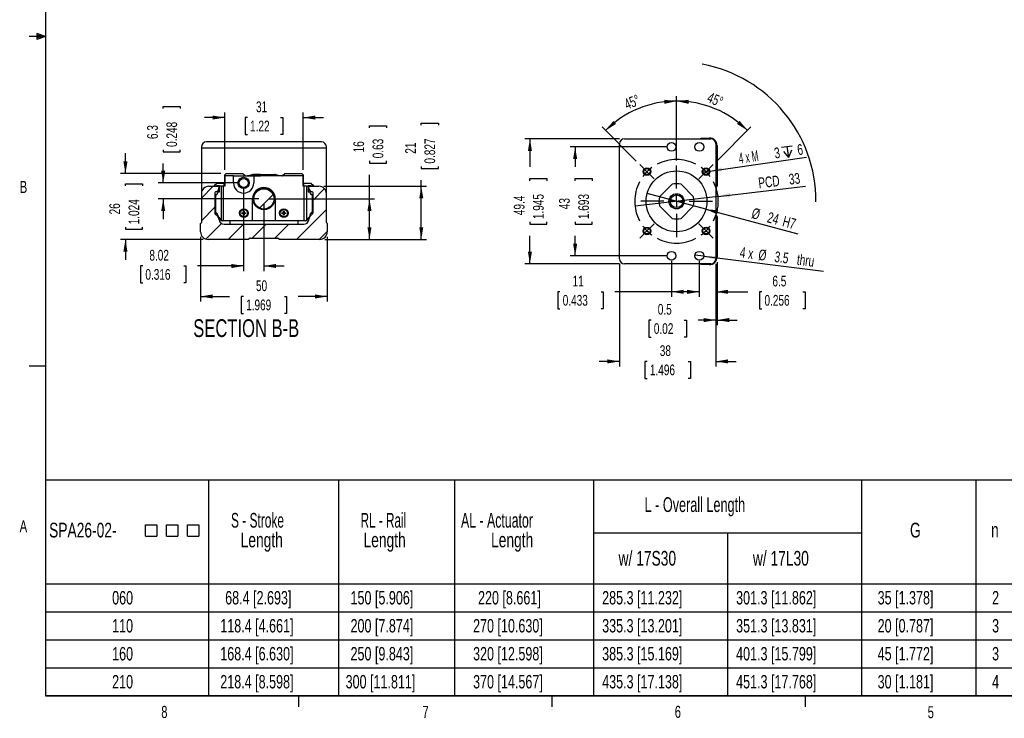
# Paper-space layout 'Layout1' of a CAD drawing. Extents: x 11 to 421, y 5 to 275.
# Tile 1 of 8: x 11 to 205, y 6 to 143. Entities that reach past the tile are written whole.
import ezdxf
from ezdxf.enums import TextEntityAlignment as Align

# ---------------------------------------------------------------- set-up
doc = ezdxf.new("R2010")
doc.units = 0
doc.linetypes.add('CENTERX2', pattern=[20.32, 12.7, -2.54, 2.54, -2.54])
doc.layers.get('0').update_dxf_attribs({"linetype": 'CONTINUOUS'})
doc.dimstyles.new('SLDDIMSTYLE0', dxfattribs={"dimtxt": 2.116667, "dimasz": 2.4, "dimexe": 0, "dimexo": 0.0625, "dimgap": 0.529167, "dimtad": 0, "dimlfac": 2, "dimrnd": 1e-09, "dimzin": 12, "dimsah": 1, "dimcen": 0.09, "dimazin": 3, "dimtfac": 1, "dimtofl": 0, "dimtmove": 0, "dimatfit": 3})
doc.dimstyles.new('SLDDIMSTYLE1', dxfattribs={"dimtxt": 2.116667, "dimasz": 2.4, "dimexe": 0, "dimexo": 0.0625, "dimgap": 0.529167, "dimtad": 0, "dimlfac": 2, "dimrnd": 1e-09, "dimzin": 12, "dimsah": 1, "dimcen": 0.09, "dimazin": 3, "dimtfac": 1, "dimtmove": 0, "dimatfit": 3})
doc.dimstyles.new('SLDDIMSTYLE2', dxfattribs={"dimtxt": 2.116667, "dimasz": 2.4, "dimexe": 0, "dimexo": 0.0625, "dimgap": 0.529167, "dimtad": 1, "dimlfac": 2, "dimrnd": 1e-09, "dimzin": 12, "dimblk1": 'NONE', "dimsah": 1, "dimcen": 0, "dimazin": 3, "dimtfac": 1, "dimtmove": 0, "dimatfit": 3})
doc.dimstyles.new('SLDDIMSTYLE3', dxfattribs={"dimtxt": 2.116667, "dimasz": 2.4, "dimexe": 0, "dimexo": 0.0625, "dimgap": 0.529167, "dimtad": 1, "dimlfac": 2, "dimrnd": 1e-09, "dimzin": 12, "dimblk1": 'NONE', "dimsah": 1, "dimcen": 0, "dimazin": 3, "dimtfac": 1, "dimtmove": 0, "dimatfit": 3})
doc.dimstyles.new('SLDDIMSTYLE4', dxfattribs={"dimtxt": 2.116667, "dimasz": 2.4, "dimexe": 0, "dimexo": 0.0625, "dimgap": 0.529167, "dimtad": 1, "dimlfac": 2, "dimzin": 12, "dimsah": 1, "dimcen": 0.09, "dimazin": 3, "dimtfac": 1, "dimtofl": 0, "dimtmove": 0, "dimatfit": 3})
doc.dimstyles.new('SLDDIMSTYLE5', dxfattribs={"dimtxt": 2.116667, "dimasz": 2.4, "dimexe": 0, "dimexo": 0.0625, "dimgap": 0.529167, "dimtad": 0, "dimlfac": 2, "dimrnd": 1e-09, "dimsah": 1, "dimcen": 0.09, "dimazin": 3, "dimtfac": 1, "dimtmove": 0, "dimatfit": 3})

# ---------------------------------------------------------------- blocks, each defined once
blk = doc.blocks.new('SW_SYMBOL_MOD_BOX')
at = {"color": 0, "linetype": 'CONTINUOUS'}
for p, q in [((200, 200), (200, 800)), ((200, 800), (800, 800)), ((800, 800), (800, 200)), ((200, 200), (800, 200))]:
    blk.add_line(p, q, dxfattribs=at)
blk = doc.blocks.new('SW_TABLEANNOTATION_3')
at = {"color": 0, "linetype": 'CONTINUOUS'}
for p, q in [((0, 0), (0, -42.56)), ((241.04, 0), (0, 0)), ((32.23, 0), (32.23, -42.56)), ((57.86, 0), (57.86, -42.56)), ((80.76, 0), (80.76, -42.56)), ((108.22, 0), (108.22, -42.56)), ((161.12, 0), (161.12, -42.56)), ((183.73, 0), (183.73, -42.56)), ((108.22, -10.4), (161.12, -10.4)), ((134.67, -10.4), (134.67, -42.56)), ((0, -20.46), (241.04, -20.46)), ((0, -25.98), (241.04, -25.98)), ((0, -31.51), (241.04, -31.51)), ((0, -37.03), (241.04, -37.03)), ((0, -42.56), (241.04, -42.56))]:
    blk.add_line(p, q, dxfattribs=at)
at = {"color": 0, "linetype": 'CONTINUOUS', "xscale": 0.0037176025, "yscale": 0.0037176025, "zscale": 0.0037176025}
for p in [(19.01, -11.76), (23.18, -11.76), (27.34, -11.76)]:
    blk.add_blockref('SW_SYMBOL_MOD_BOX', p, dxfattribs=at)
at = {"color": 0, "linetype": 'CONTINUOUS'}
for s, height, width, p in [('L - Overall Length', 2.9104, 0.641667, (118.32, -7.14)), ('S - Stroke ', 2.9104, 0.604545, (36.65, -10.23)), ('RL - Rail ', 2.91, 0.595, (62.24, -10.23)), ('AL - Actuator ', 2.9104, 0.625, (82.07, -10.23)), ('SPA26-02-', 2.91, 0.7, (0.73, -12.17)), ('G', 2.91, 0.7, (170.73, -12.17)), ('n', 2.91, 0.7, (186.73, -12.17)), ('Length', 2.91, 0.7, (38.56, -14.11)), ('Length', 2.91, 0.7, (62.82, -14.11)), ('Length', 2.91, 0.7, (88, -14.11)), ('w/ 17S30', 2.91, 0.7, (113.18, -17.73)), ('w/ 17L30', 2.91, 0.7, (139.7, -17.73)), ('060', 2.646, 0.7, (13.18, -25.31)), ('68.4 [2.693]', 2.6458, 0.7, (35.5, -25.31)), ('150 [5.906]', 2.6458, 0.7, (60.25, -25.31)), ('220 [8.661]', 2.6458, 0.7, (85.43, -25.31)), ('285.3 [11.232]', 2.6458, 0.7, (109.94, -25.31)), ('301.3 [11.862]', 2.6458, 0.7, (136.39, -25.31)), ('35 [1.378]', 2.646, 0.7, (164.34, -25.31)), ('2', 2.65, 0.7, (186.94, -25.31)), ('118.4 [4.661]', 2.6458, 0.7, (34.53, -30.84)), ('200 [7.874]', 2.6458, 0.7, (60.25, -30.84)), ('270 [10.630]', 2.6458, 0.7, (84.45, -30.84)), ('335.3 [13.201]', 2.6458, 0.7, (109.94, -30.84)), ('351.3 [13.831]', 2.6458, 0.7, (136.39, -30.84)), ('20 [0.787]', 2.646, 0.7, (164.34, -30.84)), ('110', 2.646, 0.7, (13.18, -30.84)), ('3', 2.65, 0.7, (186.94, -30.84)), ('160', 2.646, 0.7, (13.18, -36.36)), ('168.4 [6.630]', 2.6458, 0.7, (34.53, -36.36)), ('250 [9.843]', 2.6458, 0.7, (60.25, -36.36)), ('320 [12.598]', 2.6458, 0.7, (84.45, -36.36)), ('385.3 [15.169]', 2.6458, 0.7, (109.94, -36.36)), ('401.3 [15.799]', 2.6458, 0.7, (136.39, -36.36)), ('45 [1.772]', 2.646, 0.7, (164.34, -36.36)), ('3', 2.65, 0.7, (186.94, -36.36)), ('210', 2.646, 0.7, (13.18, -41.89)), ('218.4 [8.598]', 2.6458, 0.7, (34.53, -41.89)), ('300 [11.811]', 2.6458, 0.7, (59.28, -41.89)), ('370 [14.567]', 2.6458, 0.7, (84.45, -41.89)), ('435.3 [17.138]', 2.6458, 0.7, (109.94, -41.89)), ('451.3 [17.768]', 2.6458, 0.7, (136.39, -41.89)), ('30 [1.181]', 2.646, 0.7, (164.34, -41.89)), ('4', 2.65, 0.7, (186.94, -41.89))]:
    blk.add_text(s, height=height, dxfattribs=dict(at, width=width)).set_placement(p, align=Align.BOTTOM_LEFT)
blk = doc.blocks.new('_D_83')
at = {"color": 7, "linetype": 'CONTINUOUS'}
for q in [(166.02, 110.6), (132.34, 106.62)]:
    blk.add_line((148.73, 108.55), q, dxfattribs=at)
blk.add_arc((140.53, 107.59), 27.54, 359.8305, 79.3674, dxfattribs=at)
blk.add_solid([(148.73, 108.55), (151.16, 108.44), (151.06, 109.23)], dxfattribs=at)
at = {"color": 7, "linetype": 'CONTINUOUS', "width": 0.7}
for s, p in [('33', (162.92, 110.23, 73.5)), ('PCD', (156.9, 109.51, 73.5))]:
    blk.add_text(s, height=2.117, rotation=6.7418, dxfattribs=at).set_placement(p, align=Align.BOTTOM_LEFT)
blk = doc.blocks.new('_NONE')
blk = doc.blocks.new('_D_84')
at = {"color": 7, "linetype": 'CONTINUOUS'}
for q in [(134.74, 109.14), (164.51, 101.17)]:
    blk.add_line((146.33, 106.03), q, dxfattribs=at)
blk.add_solid([(146.33, 106.03), (148.55, 105.03), (148.75, 105.8)], dxfattribs=at)
at = {"color": 7, "linetype": 'CONTINUOUS', "width": 0.7}
for s, p in [('%%c', (155.03, 103.7, 73.5)), ('24', (158.11, 102.87, 73.5)), ('H7', (161.13, 102.07, 73.5))]:
    blk.add_text(s, height=2.117, rotation=345.0171, dxfattribs=at).set_placement(p, align=Align.BOTTOM_LEFT)
blk = doc.blocks.new('SW_SYMBOL_HOLE_DEPTH')
at = {"color": 0, "linetype": 'CONTINUOUS'}
for p, q in [((0, 875), (800, 875)), ((400, 875), (400, 75)), ((100, 555), (400, 75)), ((700, 555), (400, 75))]:
    blk.add_line(p, q, dxfattribs=at)
blk = doc.blocks.new('_D_85')
at = {"color": 7, "linetype": 'CONTINUOUS'}
for q in [(166.17, 116.29), (145.63, 113.31)]:
    blk.add_line((147.11, 113.53), q, dxfattribs=at)
blk.add_solid([(147.11, 113.53), (149.54, 113.48), (149.43, 114.27)], dxfattribs=at)
at = {"color": 7, "linetype": 'CONTINUOUS', "xscale": 0.0027037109, "yscale": 0.0027037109, "zscale": 0.0027037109, "rotation": 8.2504331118}
blk.add_blockref('SW_SYMBOL_HOLE_DEPTH', (161.59, 115.91), dxfattribs=at)
at = {"color": 7, "linetype": 'CONTINUOUS'}
for s, height, width, p in [('6', 2.12, 0.7, (164.63, 116.05, 73.5)), ('4 x M', 2.117, 0.56, (153.08, 114.38, 73.5)), ('3', 2.12, 0.7, (160.09, 115.39, 73.5))]:
    blk.add_text(s, height=height, rotation=8.2504, dxfattribs=dict(at, width=width)).set_placement(p, align=Align.BOTTOM_LEFT)
blk = doc.blocks.new('_D_86')
at = {"color": 7, "linetype": 'CONTINUOUS'}
for q in [(144.17, 96.94), (169.56, 93.78)]:
    blk.add_line((145.9, 96.73), q, dxfattribs=at)
blk.add_solid([(145.9, 96.73), (148.23, 96.03), (148.33, 96.83)], dxfattribs=at)
at = {"color": 7, "linetype": 'CONTINUOUS', "width": 0.7}
for s, p in [('4 x', (152.86, 95.85, 73.5)), ('%%c', (156.53, 95.4, 73.5)), ('3.5', (159.7, 95, 73.5)), (' thru', (163.58, 94.52, 73.5))]:
    blk.add_text(s, height=2.117, rotation=352.9069, dxfattribs=at).set_placement(p, align=Align.BOTTOM_LEFT)
blk = doc.blocks.new('_D_87')
at = {"color": 7, "linetype": 'CONTINUOUS'}
for p, q in [((138.53, 118.34), (119.51, 118.34)), ((120.51, 118.34), (120.51, 114.38)), ((120.51, 111.64), (120.51, 112.07)), ((120.51, 112.07), (123.88, 112.07)), ((123.88, 112.07), (123.88, 111.64)), ((120.51, 103.53), (120.51, 103.1)), ((120.51, 103.1), (123.88, 103.1)), ((123.88, 103.1), (123.88, 103.53)), ((120.51, 96.84), (120.51, 100.79)), ((138.53, 96.84), (119.51, 96.84))]:
    blk.add_line(p, q, dxfattribs=at)
for points in [[(120.51, 118.34), (120.11, 115.94), (120.91, 115.94)], [(120.51, 96.84), (120.91, 99.24), (120.11, 99.24)]]:
    blk.add_solid(points, dxfattribs=at)
at = {"color": 7, "linetype": 'CONTINUOUS', "width": 0.7}
for s, p in [('1.693', (123.88, 104.07, 73.5)), ('43', (120.08, 106.02, 73.5))]:
    blk.add_text(s, height=2.117, rotation=90, dxfattribs=at).set_placement(p, align=Align.BOTTOM_LEFT)
blk = doc.blocks.new('_D_88')
at = {"color": 7, "linetype": 'CONTINUOUS'}
for p, q in [((129.28, 119.94), (110.58, 119.94)), ((111.58, 119.94), (111.58, 114.38)), ((111.58, 111.64), (111.58, 112.07)), ((111.58, 112.07), (114.94, 112.07)), ((114.94, 112.07), (114.94, 111.64)), ((111.58, 103.53), (111.58, 103.1)), ((111.58, 103.1), (114.94, 103.1)), ((114.94, 103.1), (114.94, 103.53)), ((111.58, 95.24), (111.58, 100.79)), ((129.28, 95.24), (110.58, 95.24))]:
    blk.add_line(p, q, dxfattribs=at)
for points in [[(111.58, 119.94), (111.18, 117.54), (111.98, 117.54)], [(111.58, 95.24), (111.98, 97.64), (111.18, 97.64)]]:
    blk.add_solid(points, dxfattribs=at)
at = {"color": 7, "linetype": 'CONTINUOUS', "width": 0.7}
for s, p in [('1.945', (114.94, 104.07, 73.5)), ('49.4', (111.15, 104.85, 73.5))]:
    blk.add_text(s, height=2.117, rotation=90, dxfattribs=at).set_placement(p, align=Align.BOTTOM_LEFT)
blk = doc.blocks.new('_D_89')
at = {"color": 7, "linetype": 'CONTINUOUS'}
for p, q in [((129.28, 95.24), (129.28, 74.98)), ((148.28, 95.24), (148.28, 74.98)), ((129.28, 75.98), (125.28, 75.98)), ((134.73, 75.98), (134.3, 75.98)), ((134.3, 75.98), (134.3, 72.61)), ((142.84, 75.98), (143.27, 75.98)), ((143.27, 75.98), (143.27, 72.61)), ((148.28, 75.98), (152.28, 75.98)), ((134.3, 72.61), (134.73, 72.61)), ((143.27, 72.61), (142.84, 72.61))]:
    blk.add_line(p, q, dxfattribs=at)
for points in [[(129.28, 75.98), (126.88, 76.38), (126.88, 75.58)], [(148.28, 75.98), (150.68, 75.58), (150.68, 76.38)]]:
    blk.add_solid(points, dxfattribs=at)
at = {"color": 7, "linetype": 'CONTINUOUS', "width": 0.7}
for s, p in [('38', (137.22, 76.41, 73.5)), ('1.496', (135.27, 72.61, 73.5))]:
    blk.add_text(s, height=2.117, dxfattribs=at).set_placement(p, align=Align.BOTTOM_LEFT)
blk = doc.blocks.new('_D_90')
at = {"color": 7, "linetype": 'CONTINUOUS'}
for p, q in [((139.53, 95.84), (139.53, 88.72)), ((145.03, 95.84), (145.03, 88.72)), ((117.52, 89.72), (117.09, 89.72)), ((117.09, 89.72), (117.09, 86.35)), ((125.63, 89.72), (126.06, 89.72)), ((126.06, 89.72), (126.06, 86.35)), ((139.53, 89.72), (128.37, 89.72)), ((145.03, 89.72), (139.53, 89.72)), ((117.09, 86.35), (117.52, 86.35)), ((126.06, 86.35), (125.63, 86.35))]:
    blk.add_line(p, q, dxfattribs=at)
for points in [[(139.53, 89.72), (141.93, 89.32), (141.93, 90.12)], [(145.03, 89.72), (142.63, 90.12), (142.63, 89.32)]]:
    blk.add_solid(points, dxfattribs=at)
at = {"color": 7, "linetype": 'CONTINUOUS', "width": 0.7}
for s, p in [('11', (120.01, 90.15, 73.5)), ('0.433', (118.06, 86.35, 73.5))]:
    blk.add_text(s, height=2.117, dxfattribs=at).set_placement(p, align=Align.BOTTOM_LEFT)
blk = doc.blocks.new('_D_91')
at = {"color": 7, "linetype": 'CONTINUOUS'}
for p, q in [((145.03, 95.84), (145.03, 88.72)), ((148.28, 95.24), (148.28, 88.72)), ((145.03, 89.72), (141.03, 89.72)), ((148.28, 89.72), (154.62, 89.72)), ((157.36, 89.72), (156.93, 89.72)), ((156.93, 89.72), (156.93, 86.35)), ((165.47, 89.72), (165.9, 89.72)), ((165.9, 89.72), (165.9, 86.35)), ((156.93, 86.35), (157.36, 86.35)), ((165.9, 86.35), (165.47, 86.35))]:
    blk.add_line(p, q, dxfattribs=at)
for points in [[(145.03, 89.72), (142.63, 90.12), (142.63, 89.32)], [(148.28, 89.72), (150.68, 89.32), (150.68, 90.12)]]:
    blk.add_solid(points, dxfattribs=at)
at = {"color": 7, "linetype": 'CONTINUOUS', "width": 0.7}
for s, p in [('6.5', (159.46, 90.15, 73.5)), ('0.256', (157.9, 86.35, 73.5))]:
    blk.add_text(s, height=2.117, dxfattribs=at).set_placement(p, align=Align.BOTTOM_LEFT)
blk = doc.blocks.new('_D_92')
at = {"color": 7, "linetype": 'CONTINUOUS'}
for p, q in [((148.53, 95.59), (148.53, 83.14)), ((148.28, 95.24), (148.28, 83.14)), ((135.51, 84.14), (135.08, 84.14)), ((135.08, 84.14), (135.08, 80.77)), ((142.06, 84.14), (142.49, 84.14)), ((142.49, 84.14), (142.49, 80.77)), ((148.28, 84.14), (144.8, 84.14)), ((148.53, 84.14), (152.53, 84.14)), ((135.08, 80.77), (135.51, 80.77)), ((142.49, 80.77), (142.06, 80.77))]:
    blk.add_line(p, q, dxfattribs=at)
for points in [[(148.28, 84.14), (145.88, 84.54), (145.88, 83.74)], [(148.53, 84.14), (150.93, 83.74), (150.93, 84.54)]]:
    blk.add_solid(points, dxfattribs=at)
at = {"color": 7, "linetype": 'CONTINUOUS', "width": 0.7}
for s, p in [('0.5', (136.83, 84.57, 73.5)), ('0.02', (136.05, 80.77, 73.5))]:
    blk.add_text(s, height=2.117, dxfattribs=at).set_placement(p, align=Align.BOTTOM_LEFT)
blk = doc.blocks.new('_D_93')
at = {"color": 7, "linetype": 'CONTINUOUS'}
for p, q in [((140.53, 115.67), (140.53, 128.37)), ((132.58, 115.54), (125.83, 122.29))]:
    blk.add_line(p, q, dxfattribs=at)
blk.add_arc((140.53, 107.59), 19.79, 90, 135, dxfattribs=at)
for points in [[(140.53, 127.37), (138.11, 127.63), (138.16, 126.83)], [(126.54, 121.58), (128.6, 122.87), (128.07, 123.47)]]:
    blk.add_solid(points, dxfattribs=at)
at = {"color": 7, "linetype": 'CONTINUOUS', "width": 0.7}
blk.add_text('45°', height=2.117, rotation=22.5, dxfattribs=at).set_placement((130.99, 125.05, 73.5), align=Align.BOTTOM_LEFT)
blk = doc.blocks.new('_D_94')
at = {"color": 7, "linetype": 'CONTINUOUS'}
for p, q in [((140.53, 115.67), (140.53, 128.37)), ((148.49, 115.54), (155.23, 122.29))]:
    blk.add_line(p, q, dxfattribs=at)
blk.add_arc((140.53, 107.59), 19.79, 45, 90, dxfattribs=at)
for points in [[(140.53, 127.37), (142.91, 126.83), (142.95, 127.63)], [(154.53, 121.58), (153, 123.47), (152.47, 122.87)]]:
    blk.add_solid(points, dxfattribs=at)
at = {"color": 7, "linetype": 'CONTINUOUS', "width": 0.7}
blk.add_text('45°', height=2.117, rotation=-22.5, dxfattribs=at).set_placement((146.14, 126.68, 73.5), align=Align.BOTTOM_LEFT)
blk = doc.blocks.new('SW_CENTERMARKSYMBOL_1')
at = {"color": 0, "linetype": 'CONTINUOUS'}
for p, q in [((-0.88, 0.88), (-1.41, 1.41)), ((0, 0), (-0.88, 0.88)), ((0, 0), (0.88, -0.88)), ((5.83, -3.33), (5.83, 1.25)), ((11.67, 0), (10.78, -0.88)), ((11.67, 0), (12.55, 0.88)), ((12.55, 0.88), (13.08, 1.41)), ((0.88, -0.88), (1.41, -1.41)), ((10.78, -0.88), (10.25, -1.41)), ((5.83, -5.83), (5.83, -4.58)), ((3.33, -5.83), (-1.25, -5.83)), ((5.83, -5.83), (4.58, -5.83)), ((5.83, -5.83), (5.83, -7.08)), ((5.83, -5.83), (7.08, -5.83)), ((8.33, -5.83), (12.92, -5.83)), ((5.83, -8.33), (5.83, -12.92)), ((0, -11.67), (0.88, -10.78)), ((0.88, -10.78), (1.41, -10.25)), ((10.78, -10.78), (10.25, -10.25)), ((11.67, -11.67), (10.78, -10.78)), ((-0.88, -12.55), (-1.41, -13.08)), ((0, -11.67), (-0.88, -12.55)), ((11.67, -11.67), (12.55, -12.55)), ((12.55, -12.55), (13.08, -13.08))]:
    blk.add_line(p, q, dxfattribs=at)
at = {"color": 0, "linetype": 'CENTERX2'}
for start, end in [(62.3624, 117.6376), (152.3624, 207.6376), (332.3624, 27.6376), (242.3624, 297.6376)]:
    blk.add_arc((5.83, -5.83), 8.25, start, end, dxfattribs=at)
at = {"color": 0, "linetype": 'CONTINUOUS'}
for start, end in [(126.3188, 135), (45, 53.6812), (135, 143.6812), (36.3188, 45), (216.3188, 225), (315, 323.6812), (225, 233.6812), (306.3188, 315)]:
    blk.add_arc((5.83, -5.83), 8.25, start, end, dxfattribs=at)
blk = doc.blocks.new('_D_95')
at = {"color": 7, "linetype": 'CONTINUOUS'}
for p, q in [((51.31, 113.78), (51.31, 125.12)), ((66.81, 113.78), (66.81, 125.12)), ((51.31, 124.12), (47.31, 124.12)), ((55.79, 124.12), (55.36, 124.12)), ((55.36, 124.12), (55.36, 120.76)), ((62.33, 124.12), (62.76, 124.12)), ((62.76, 124.12), (62.76, 120.76)), ((66.81, 124.12), (70.81, 124.12)), ((55.36, 120.76), (55.79, 120.76)), ((62.76, 120.76), (62.33, 120.76))]:
    blk.add_line(p, q, dxfattribs=at)
for points in [[(51.31, 124.12), (48.91, 124.52), (48.91, 123.72)], [(66.81, 124.12), (69.21, 123.72), (69.21, 124.52)]]:
    blk.add_solid(points, dxfattribs=at)
at = {"color": 7, "linetype": 'CONTINUOUS', "width": 0.7}
for s, p in [('31', (57.49, 124.55, -61.05)), ('1.22', (56.32, 120.76, -61.05))]:
    blk.add_text(s, height=2.117, dxfattribs=at).set_placement(p, align=Align.BOTTOM_LEFT)
blk = doc.blocks.new('_D_96')
at = {"color": 7, "linetype": 'CONTINUOUS'}
for p, q in [((46.56, 100.56), (46.56, 87.8)), ((71.56, 100.56), (71.56, 87.8)), ((46.56, 88.8), (52.26, 88.8)), ((55, 88.8), (54.58, 88.8)), ((54.58, 88.8), (54.58, 85.44)), ((63.11, 88.8), (63.54, 88.8)), ((63.54, 88.8), (63.54, 85.44)), ((71.56, 88.8), (65.85, 88.8)), ((54.58, 85.44), (55, 85.44)), ((63.54, 85.44), (63.11, 85.44))]:
    blk.add_line(p, q, dxfattribs=at)
for points in [[(46.56, 88.8), (48.96, 88.4), (48.96, 89.2)], [(71.56, 88.8), (69.16, 89.2), (69.16, 88.4)]]:
    blk.add_solid(points, dxfattribs=at)
at = {"color": 7, "linetype": 'CONTINUOUS', "width": 0.7}
for s, p in [('50', (57.49, 89.23, -61.05)), ('1.969', (55.54, 85.44, -61.05))]:
    blk.add_text(s, height=2.117, dxfattribs=at).set_placement(p, align=Align.BOTTOM_LEFT)
blk = doc.blocks.new('_D_97')
at = {"color": 7, "linetype": 'CONTINUOUS'}
for p, q in [((79.9, 122.09), (79.9, 122.52)), ((79.9, 122.52), (83.26, 122.52)), ((83.26, 122.52), (83.26, 122.09)), ((79.9, 115.55), (79.9, 115.12)), ((79.9, 115.12), (83.26, 115.12)), ((83.26, 115.12), (83.26, 115.55)), ((79.9, 108.06), (79.9, 112.8)), ((60.06, 108.06), (80.9, 108.06)), ((79.9, 100.06), (79.9, 108.06)), ((71.06, 100.06), (80.9, 100.06))]:
    blk.add_line(p, q, dxfattribs=at)
for points in [[(79.9, 108.06), (79.5, 105.66), (80.3, 105.66)], [(79.9, 100.06), (80.3, 102.46), (79.5, 102.46)]]:
    blk.add_solid(points, dxfattribs=at)
at = {"color": 7, "linetype": 'CONTINUOUS', "width": 0.7}
for s, p in [('16', (79.47, 117.25, -61.05)), ('0.63', (83.26, 116.08, -61.05))]:
    blk.add_text(s, height=2.117, rotation=90, dxfattribs=at).set_placement(p, align=Align.BOTTOM_LEFT)
blk = doc.blocks.new('_D_98')
at = {"color": 7, "linetype": 'CONTINUOUS'}
for p, q in [((90.13, 122.6), (90.13, 123.03)), ((90.13, 123.03), (93.5, 123.03)), ((93.5, 123.03), (93.5, 122.6)), ((90.13, 114.49), (90.13, 114.06)), ((90.13, 114.06), (93.5, 114.06)), ((93.5, 114.06), (93.5, 114.49)), ((90.13, 110.56), (90.13, 111.75)), ((70.91, 110.56), (91.13, 110.56)), ((90.13, 100.06), (90.13, 110.56)), ((71.06, 100.06), (91.13, 100.06))]:
    blk.add_line(p, q, dxfattribs=at)
for points in [[(90.13, 110.56), (89.73, 108.16), (90.53, 108.16)], [(90.13, 100.06), (90.53, 102.46), (89.73, 102.46)]]:
    blk.add_solid(points, dxfattribs=at)
at = {"color": 7, "linetype": 'CONTINUOUS', "width": 0.7}
for s, p in [('21', (89.7, 116.98, -61.05)), ('0.827', (93.5, 115.03, -61.05))]:
    blk.add_text(s, height=2.117, rotation=90, dxfattribs=at).set_placement(p, align=Align.BOTTOM_LEFT)
blk = doc.blocks.new('_D_99')
at = {"color": 7, "linetype": 'CONTINUOUS'}
for p, q in [((31.71, 113.06), (31.71, 117.06)), ((50.58, 113.06), (30.71, 113.06)), ((31.71, 110.61), (31.71, 111.04)), ((31.71, 111.04), (35.07, 111.04)), ((35.07, 111.04), (35.07, 110.61)), ((31.71, 102.5), (31.71, 102.08)), ((31.71, 102.08), (35.07, 102.08)), ((35.07, 102.08), (35.07, 102.5)), ((47.06, 100.06), (30.71, 100.06)), ((31.71, 100.06), (31.71, 96.06))]:
    blk.add_line(p, q, dxfattribs=at)
for points in [[(31.71, 113.06), (32.11, 115.46), (31.31, 115.46)], [(31.71, 100.06), (31.31, 97.66), (32.11, 97.66)]]:
    blk.add_solid(points, dxfattribs=at)
at = {"color": 7, "linetype": 'CONTINUOUS', "width": 0.7}
for s, p in [('26', (31.28, 105, -61.05)), ('1.024', (35.07, 103.04, -61.05))]:
    blk.add_text(s, height=2.117, rotation=90, dxfattribs=at).set_placement(p, align=Align.BOTTOM_LEFT)
blk = doc.blocks.new('_D_100')
at = {"color": 7, "linetype": 'CONTINUOUS'}
for p, q in [((55.05, 110.21), (55.05, 93.82)), ((59.06, 107.06), (59.06, 93.82)), ((35.12, 94.82), (34.69, 94.82)), ((34.69, 94.82), (34.69, 91.46)), ((43.23, 94.82), (43.66, 94.82)), ((43.66, 94.82), (43.66, 91.46)), ((55.05, 94.82), (45.97, 94.82)), ((59.06, 94.82), (63.06, 94.82)), ((34.69, 91.46), (35.12, 91.46)), ((43.66, 91.46), (43.23, 91.46))]:
    blk.add_line(p, q, dxfattribs=at)
for points in [[(55.05, 94.82), (52.65, 95.22), (52.65, 94.42)], [(59.06, 94.82), (61.46, 94.42), (61.46, 95.22)]]:
    blk.add_solid(points, dxfattribs=at)
at = {"color": 7, "linetype": 'CONTINUOUS', "width": 0.7}
for s, p in [('8.02', (36.44, 95.25, -61.05)), ('0.316', (35.65, 91.46, -61.05))]:
    blk.add_text(s, height=2.117, dxfattribs=at).set_placement(p, align=Align.BOTTOM_LEFT)
blk = doc.blocks.new('_D_101')
at = {"color": 7, "linetype": 'CONTINUOUS'}
for p, q in [((39.17, 125.89), (39.17, 126.32)), ((39.17, 126.32), (42.54, 126.32)), ((42.54, 126.32), (42.54, 125.89)), ((39.17, 117.78), (39.17, 117.35)), ((39.17, 117.35), (42.54, 117.35)), ((42.54, 117.35), (42.54, 117.78)), ((39.17, 111.21), (39.17, 115.04)), ((54.05, 111.21), (38.17, 111.21)), ((58.06, 108.06), (38.17, 108.06)), ((39.17, 108.06), (39.17, 104.06))]:
    blk.add_line(p, q, dxfattribs=at)
for points in [[(39.17, 111.21), (39.57, 113.61), (38.77, 113.61)], [(39.17, 108.06), (38.77, 105.66), (39.57, 105.66)]]:
    blk.add_solid(points, dxfattribs=at)
at = {"color": 7, "linetype": 'CONTINUOUS', "width": 0.7}
for s, p in [('6.3', (38.74, 119.88, -61.05)), ('0.248', (42.54, 118.32, -61.05))]:
    blk.add_text(s, height=2.117, rotation=90, dxfattribs=at).set_placement(p, align=Align.BOTTOM_LEFT)

psp = doc.layouts.get("Layout1")

# ---------------------------------------------------------------- linework, layer by layer
at = {"color": 7, "linetype": 'CONTINUOUS'}
for p, q in [((15.9068, 270.3087), (15.9068, 9.9587)), ((15.9068, 140.1337), (12.7318, 140.1337)), ((14.2004, 140.7435), (14.2004, 139.5602)), ((15.9068, 140.1337), (14.2004, 140.7435)), ((15.9068, 140.1337), (14.2004, 140.3632)), ((15.9068, 140.1337), (14.2004, 139.8718)), ((15.9068, 140.1337), (14.2004, 139.5602)), ((70.4087, 119.3095), (47.7087, 119.3095)), ((129.2842, 96.2352), (129.2842, 118.9352)), ((130.2842, 119.9352), (147.2842, 119.9352)), ((145.3883, 120.0852), (147.0342, 120.0852)), ((148.2842, 118.9352), (148.2842, 96.2352)), ((46.7087, 118.3095), (46.7087, 118.0595)), ((71.4087, 118.0595), (46.7087, 118.0595)), ((46.7087, 118.0595), (46.7087, 109.0595)), ((71.4087, 118.0595), (71.4087, 118.3095)), ((71.4087, 109.0595), (71.4087, 118.0595)), ((148.5342, 118.5852), (148.5342, 110.6902)), ((51.3087, 112.7845), (51.5837, 113.0595)), ((51.3087, 110.9595), (51.3087, 112.7845)), ((51.5837, 113.0595), (54.9137, 113.0595)), ((54.9137, 113.0595), (55.3602, 112.6845)), ((56.9837, 112.8343), (56.9837, 112.8935)), ((57.1337, 112.8935), (57.1337, 112.8343)), ((58.3837, 112.8595), (57.3505, 112.8595)), ((57.4587, 112.8343), (57.4587, 112.8362)), ((58.3837, 112.6295), (58.3837, 112.8595)), ((58.3837, 112.8595), (61.0287, 112.8595)), ((61.0287, 112.8595), (61.4437, 112.6595)), ((61.1337, 112.8935), (61.1337, 112.8343)), ((61.4587, 112.8343), (61.4587, 112.8362)), ((62.7573, 112.6845), (63.2037, 113.0595)), ((63.2037, 113.0595), (66.5337, 113.0595)), ((66.5337, 113.0595), (66.8087, 112.7845)), ((66.8087, 112.7845), (66.8087, 110.9595)), ((49.2473, 110.7384), (49.7887, 111.1595)), ((49.7887, 111.1595), (51.1587, 111.1595)), ((51.1587, 111.1595), (51.1587, 110.6595)), ((51.2337, 110.6595), (51.2337, 110.9595)), ((51.2337, 110.9595), (51.3087, 110.9595)), ((51.4087, 110.6595), (51.4087, 112.6095)), ((53.0487, 112.6095), (51.4087, 112.6095)), ((53.0487, 111.2095), (53.0487, 112.6095)), ((53.0487, 112.6095), (57.0487, 112.6095)), ((55.4637, 112.621), (55.4637, 112.6095)), ((55.8087, 112.6595), (56.1947, 112.6595)), ((55.8087, 112.6295), (55.8087, 112.6595)), ((55.8087, 112.6095), (55.8087, 112.6295)), ((55.8087, 112.6295), (58.3837, 112.6295)), ((56.2801, 112.6992), (56.1934, 112.6589)), ((57.0487, 112.6095), (57.0487, 111.2095)), ((66.7087, 112.6095), (57.0487, 112.6095)), ((57.924, 112.6589), (57.8374, 112.6992)), ((61.4437, 112.6595), (62.3087, 112.6595)), ((61.9227, 112.6595), (61.8374, 112.6992)), ((62.3087, 112.6595), (62.3087, 112.6095)), ((62.6537, 112.621), (62.6537, 112.6095)), ((66.7087, 112.6095), (66.7087, 110.6595)), ((66.8087, 110.9595), (66.8837, 110.9595)), ((66.8837, 110.9595), (66.8837, 110.6595)), ((66.9587, 111.1595), (68.3287, 111.1595)), ((66.9587, 110.6595), (66.9587, 111.1595)), ((68.3287, 111.1595), (68.8701, 110.7384)), ((137.1727, 108.4665), (139.6529, 110.9466)), ((141.4154, 110.9466), (143.8956, 108.4665)), ((46.7087, 108.2398), (49.0284, 110.5595)), ((46.7087, 109.0595), (46.7087, 103.4345)), ((48.2087, 110.5595), (50.0087, 110.5595)), ((49.7087, 110.6595), (49.3337, 110.5627)), ((49.3587, 109.2595), (49.3587, 105.3095)), ((49.6108, 109.4747), (49.5178, 109.4553)), ((50.2937, 110.6595), (49.7087, 110.6595)), ((49.7954, 108.9977), (49.8345, 109.0062)), ((49.8937, 109.0795), (49.8937, 109.2045)), ((50.0087, 110.5595), (50.1837, 110.3845)), ((50.1437, 109.4545), (50.2937, 109.4545)), ((50.1837, 110.3845), (50.1837, 110.1795)), ((50.2937, 109.4545), (50.2937, 110.6595)), ((50.2937, 110.6595), (50.6837, 110.6595)), ((50.6837, 103.7825), (50.6837, 110.6595)), ((50.6837, 110.6595), (51.0837, 110.6595)), ((51.0837, 103.7595), (51.0837, 110.6595)), ((51.0837, 110.6595), (51.4087, 110.6595)), ((58.1949, 106.2556), (60.8626, 108.9233)), ((66.7087, 110.6595), (67.0337, 110.6595)), ((67.0337, 103.7595), (67.0337, 110.6595)), ((67.0337, 110.6595), (67.4337, 110.6595)), ((67.4337, 110.6595), (67.4337, 103.7825)), ((67.4337, 110.6595), (67.8237, 110.6595)), ((67.8237, 110.6595), (67.8237, 109.4545)), ((68.4087, 110.6595), (67.8237, 110.6595)), ((67.8237, 109.4545), (67.9737, 109.4545)), ((67.9337, 110.3845), (68.1087, 110.5595)), ((67.9337, 110.1795), (67.9337, 110.3845)), ((68.1087, 110.5595), (69.9087, 110.5595)), ((68.2237, 109.2045), (68.2237, 109.0795)), ((68.2829, 109.0062), (68.322, 108.9977)), ((68.7837, 110.5627), (68.4087, 110.6595)), ((68.5996, 109.4553), (68.5066, 109.4747)), ((68.7587, 107.8392), (71.004, 110.0844)), ((68.7587, 105.3095), (68.7587, 109.2595)), ((71.4087, 103.4345), (71.4087, 109.0595)), ((148.5342, 110.6902), (148.332, 110.4123)), ((49.5587, 105.4595), (49.5587, 108.7045)), ((56.8087, 103.7595), (56.8087, 108.0595)), ((61.3087, 108.0595), (61.3087, 103.7595)), ((68.5587, 108.7045), (68.5587, 105.4595)), ((46.7087, 103.7497), (49.3587, 106.3997)), ((49.4479, 105.0961), (49.8569, 104.6919)), ((49.8987, 105.1595), (49.8587, 105.1595)), ((49.8987, 104.9795), (49.8987, 105.1595)), ((54.7087, 105.3345), (55.0337, 105.3345)), ((54.7087, 105.1845), (54.7087, 105.3345)), ((55.0337, 105.1845), (54.7087, 105.1845)), ((55.0337, 105.6595), (55.1837, 105.6595)), ((55.0337, 105.3345), (55.0337, 105.6595)), ((55.0337, 104.8595), (55.0337, 105.1845)), ((55.1837, 105.6595), (55.1837, 105.3345)), ((55.1837, 105.3345), (55.5087, 105.3345)), ((55.1837, 105.1845), (55.1837, 104.8595)), ((55.5087, 105.1845), (55.1837, 105.1845)), ((55.5087, 105.3345), (55.5087, 105.1845)), ((62.6087, 105.3345), (62.9337, 105.3345)), ((62.6087, 105.1845), (62.6087, 105.3345)), ((62.9337, 105.1845), (62.6087, 105.1845)), ((62.9337, 105.6595), (63.0837, 105.6595)), ((62.9337, 105.3345), (62.9337, 105.6595)), ((62.9337, 104.8595), (62.9337, 105.1845)), ((63.0837, 105.6595), (63.0837, 105.3345)), ((63.0837, 105.3345), (63.4087, 105.3345)), ((63.4087, 105.1845), (63.0837, 105.1845)), ((63.0837, 105.1845), (63.0837, 104.8595)), ((63.4087, 105.3345), (63.4087, 105.1845)), ((65.4692, 100.0595), (71.4087, 105.999)), ((68.2187, 105.1595), (68.2187, 104.9795)), ((68.2587, 105.1595), (68.2187, 105.1595)), ((68.2606, 104.6919), (68.6696, 105.0961)), ((139.6529, 104.2238), (137.1727, 106.704)), ((143.8956, 106.704), (141.4154, 104.2238)), ((46.5587, 101.5595), (46.5587, 103.2054)), ((47.5853, 100.1362), (50.658, 103.2088)), ((50.1726, 104.0658), (50.1939, 103.9174)), ((50.3337, 104.2595), (50.3337, 104.2707)), ((51.0837, 103.7595), (50.8337, 103.7595)), ((56.8087, 103.7595), (51.0837, 103.7595)), ((51.1837, 103.0595), (66.9337, 103.0595)), ((51.9988, 100.0595), (54.9988, 103.0595)), ((52.3087, 103.7595), (52.3087, 103.0595)), ((55.1837, 104.8595), (55.0337, 104.8595)), ((56.7389, 100.3095), (59.4889, 103.0595)), ((61.3087, 103.7595), (56.8087, 103.7595)), ((61.2291, 100.3095), (63.9791, 103.0595)), ((67.0337, 103.7595), (61.3087, 103.7595)), ((63.0837, 104.8595), (62.9337, 104.8595)), ((65.8087, 103.0595), (65.8087, 103.7595)), ((67.2837, 103.7595), (67.0337, 103.7595)), ((67.7837, 104.2707), (67.7837, 104.2595)), ((67.9236, 103.9174), (67.9449, 104.0658)), ((71.5587, 103.2054), (71.5587, 101.5595)), ((148.332, 104.7582), (148.5342, 104.4802)), ((148.5342, 104.4802), (148.5342, 96.5852)), ((69.9593, 100.0595), (71.5587, 101.6589)), ((55.9537, 100.0595), (48.0587, 100.0595)), ((56.2317, 100.2617), (55.9537, 100.0595)), ((56.3787, 100.3095), (61.7387, 100.3095)), ((62.1637, 100.0595), (61.8858, 100.2617)), ((70.0587, 100.0595), (62.1637, 100.0595)), ((147.2842, 95.2352), (130.2842, 95.2352)), ((147.0342, 95.0852), (145.3883, 95.0852)), ((15.9068, 75.0462), (12.7318, 75.0462)), ((415.9568, 9.9587), (15.9068, 9.9587)), ((65.9067, 9.9587), (65.9067, 7.8048)), ((115.9129, 9.9587), (115.9129, 7.8048)), ((165.9192, 9.9587), (165.9192, 7.8048))]:
    psp.add_line(p, q, dxfattribs=at)
at = {"color": 8, "linetype": 'CONTINUOUS'}
for p, q in [((56.1934, 112.6589), (57.924, 112.6589)), ((56.2801, 112.6992), (57.8374, 112.6992)), ((61.3613, 112.6992), (61.8374, 112.6992))]:
    psp.add_line(p, q, dxfattribs=at)
at = {"color": 7, "linetype": 'CONTINUOUS', "flags": 128}
for points in [[(56.9837, 112.8935), (56.8086, 112.8683), (56.6587, 112.8343)], [(57.1337, 112.8343), (57.0587, 112.8362), (56.9837, 112.8343)], [(57.4587, 112.8343), (57.3088, 112.8683), (57.1337, 112.8935)], [(61.4587, 112.8343), (61.3088, 112.8683), (61.1337, 112.8935)]]:
    psp.add_lwpolyline(points, dxfattribs=at)
at = {"color": 7, "linetype": 'CONTINUOUS'}
for centre, radius in [((139.5342, 118.3352), 0.875), ((145.0342, 118.3352), 0.875), ((134.7005, 113.4189), 0.75), ((134.7005, 113.4189), 0.6148), ((140.5342, 107.5852), 6), ((146.3678, 113.4189), 0.75), ((146.3678, 113.4189), 0.6148), ((55.0487, 111.2095), 1.125), ((55.0487, 111.2095), 0.875), ((59.0587, 108.0595), 2.15), ((59.0587, 108.0595), 2), ((140.5342, 107.5852), 1.5), ((140.5342, 107.5852), 1.25), ((55.1087, 105.2595), 0.85), ((55.1087, 105.2595), 0.725), ((63.0087, 105.2595), 0.85), ((63.0087, 105.2595), 0.725), ((134.7005, 101.7516), 0.75), ((134.7005, 101.7516), 0.6148), ((146.3678, 101.7516), 0.75), ((146.3678, 101.7516), 0.6147), ((139.5342, 96.8352), 0.875), ((145.0342, 96.8352), 0.875)]:
    psp.add_circle(centre, radius, dxfattribs=at)
for centre, radius, start, end in [((47.7087, 118.3095), 1, 90, 180), ((70.4087, 118.3095), 1, 0, 90), ((130.2842, 118.9352), 1, 90, 180), ((145.1592, 120.1852), 0.25, 270, 336.421822), ((147.0342, 118.5852), 1.5, 360, 90), ((147.2842, 118.9352), 1, 0, 90), ((57.2401, 110.6367), 2.275, 104.799359, 114.961402), ((56.8773, 110.6367), 2.275, 65.038598, 75.193593), ((60.8773, 110.6367), 2.275, 65.038598, 75.193593), ((55.0487, 111.2095), 2, 180, 0), ((55.5387, 112.8595), 0.25, 224.427004, 252.542397), ((56.2187, 112.6045), 0.06, 114.961402, 155.375682), ((57.8987, 112.6045), 0.06, 24.624318, 65.038598), ((62.5787, 112.8595), 0.25, 287.457603, 315.572996), ((140.5342, 107.5852), 3.475, 75.309788, 104.690212), ((48.2087, 109.0595), 1.5, 90, 180), ((49.3087, 110.6595), 0.1, 127.873698, 284.477512), ((49.5587, 109.2595), 0.2, 101.791034, 180), ((49.8587, 108.7045), 0.3, 102.177056, 180), ((49.4637, 110.1795), 0.72, 281.791034, 360), ((49.8187, 109.0795), 0.075, 282.177056, 360), ((50.1437, 109.2045), 0.25, 90, 180), ((59.0587, 108.0595), 2.25, 0, 180), ((68.6537, 110.1795), 0.72, 180, 258.208966), ((67.9737, 109.2045), 0.25, 0, 90), ((68.2987, 109.0795), 0.075, 180, 257.822944), ((68.2587, 108.7045), 0.3, 360, 77.822944), ((68.5587, 109.2595), 0.2, 0, 78.208966), ((68.8087, 110.6595), 0.1, 255.522488, 52.126302), ((69.9087, 109.0595), 1.5, 360, 90), ((148.5342, 110.2652), 0.25, 143.968121, 180), ((140.5342, 107.5852), 3.475, 165.309788, 194.690212), ((140.5342, 107.5852), 3.475, 345.309788, 14.690212), ((49.6587, 105.3095), 0.3, 180, 225.342687), ((49.8587, 105.4595), 0.3, 180, 270), ((68.2587, 105.4595), 0.3, 270, 0), ((68.4587, 105.3095), 0.3, 314.657313, 0), ((46.4587, 103.4345), 0.25, 293.578178, 360), ((49.0837, 103.9095), 1.1, 8.171234, 45.342687), ((50.6187, 104.9795), 0.72, 180, 243.074589), ((51.1837, 104.0595), 1, 188.171234, 270), ((50.2587, 104.2707), 0.075, 0, 63.074589), ((50.8337, 104.2595), 0.5, 180, 252.542397), ((50.8337, 104.2595), 0.5, 252.542397, 270), ((66.9337, 104.0595), 1, 270, 351.828766), ((67.2837, 104.2595), 0.5, 270, 287.457603), ((67.2837, 104.2595), 0.5, 287.457603, 0), ((67.8587, 104.2707), 0.075, 116.925411, 180), ((67.4987, 104.9795), 0.72, 296.925411, 360), ((69.0337, 103.9095), 1.1, 134.657313, 171.828766), ((71.6587, 103.4345), 0.25, 180, 246.421822), ((140.5342, 107.5852), 3.475, 255.309788, 284.690212), ((148.5342, 104.9052), 0.25, 180, 216.031879), ((48.0587, 101.5595), 1.5, 180, 270), ((70.0587, 101.5595), 1.5, 270, 0), ((56.3787, 100.0595), 0.25, 90, 126.031879), ((61.7387, 100.0595), 0.25, 53.968121, 90), ((130.2842, 96.2352), 1, 180, 270), ((147.0342, 96.5852), 1.5, 270, 0), ((147.2842, 96.2352), 1, 270, 360), ((145.1592, 94.9852), 0.25, 23.578178, 90)]:
    psp.add_arc(centre, radius, start, end, dxfattribs=at)

# ---------------------------------------------------------------- block references
for name, p in [('SW_CENTERMARKSYMBOL_1', (134.7005, 113.4189)), ('SW_TABLEANNOTATION_3', (15.9068, 52.517))]:
    psp.add_blockref(name, p, dxfattribs=at)

# ---------------------------------------------------------------- texts
at = {"color": 7, "linetype": 'CONTINUOUS', "width": 0.7}
for s, height, p in [('B', 2.3813, (10.8306, 108.5188)), ('SECTION B-B', 3.5, (45.0938, 79.7502)), ('A', 2.3813, (10.8207, 41.529)), ('8', 2.3813, (38.7801, 4.8797)), ('7', 2.3813, (90.3586, 4.8872)), ('6', 2.3813, (140.1782, 4.8973)), ('5', 2.3813, (190.1219, 4.8193))]:
    psp.add_text(s, height=height, dxfattribs=at).set_placement(p, align=Align.BOTTOM_LEFT)

# ---------------------------------------------------------------- dimensions: what is measured, and where the dimension line sits
at = {"color": 7, "linetype": 'CONTINUOUS'}
for p1, p2, text, picture, middle in [((132.3412, 106.6167), (148.7271, 108.5537), 'PCD<>', '_D_83', (161.5262, 110.0668)), ((145.6255, 113.3112), (147.11, 113.5265), '4 x M<>{\\fGDT;x}6', '_D_85', (159.7351, 115.3571))]:
    dim = psp.add_diameter_dim_2p(p1=p1, p2=p2, text=text, dimstyle='SLDDIMSTYLE2', override={"dimpost": '<>'}, dxfattribs=at)
    dim.commit()
    dim.dimension.update_dxf_attribs({"geometry": picture, "text_midpoint": middle, "dimtype": 163})
for base, line1, line2, picture, middle in [((132.9612, 125.868), ((133.2863, 114.8331), (136.1147, 112.0046)), ((140.5342, 114.6689), (140.5342, 100.5016)), '_D_93', (132.9612, 125.868)), ((148.1071, 125.868), ((140.5342, 114.6689), (140.5342, 100.5016)), ((147.782, 114.8331), (144.9536, 112.0046)), '_D_94', (148.1071, 125.868))]:
    dim = psp.add_angular_dim_2l(base=base, line1=line1, line2=line2, dimstyle='SLDDIMSTYLE4', dxfattribs=at)
    dim.commit()
    dim.dimension.update_dxf_attribs({"geometry": picture, "text_midpoint": middle, "dimtype": 162})
for base, p1, p2, dimstyle, picture, middle in [((39.172, 111.2095), (59.0587, 108.0595), (55.0487, 111.2095), 'SLDDIMSTYLE1', '_D_101', (39.172, 121.8347)), ((79.9018, 100.0595), (59.0587, 108.0595), (70.0587, 100.0595), 'SLDDIMSTYLE0', '_D_97', (79.9018, 118.8178)), ((90.1338, 100.0595), (69.9087, 110.5595), (70.0587, 100.0595), 'SLDDIMSTYLE0', '_D_98', (90.1338, 118.5459)), ((111.5755, 95.2352), (130.2842, 119.9352), (130.2842, 95.2352), 'SLDDIMSTYLE0', '_D_88', (111.5755, 107.5852)), ((31.7111, 100.0595), (51.5837, 113.0595), (48.0587, 100.0595), 'SLDDIMSTYLE1', '_D_99', (31.7111, 106.5595)), ((120.5135, 96.8352), (139.5342, 118.3352), (139.5342, 96.8352), 'SLDDIMSTYLE0', '_D_87', (120.5135, 107.5852))]:
    dim = psp.add_linear_dim(base=base, p1=p1, p2=p2, angle=90, dimstyle=dimstyle, dxfattribs=at)
    dim.commit()
    dim.dimension.update_dxf_attribs({"geometry": picture, "text_midpoint": middle, "dimtype": 160})
for base, p1, p2, dimstyle, picture, middle in [((66.8087, 124.1197), (51.3087, 112.7845), (66.8087, 112.7845), 'SLDDIMSTYLE1', '_D_95', (59.0587, 124.1197)), ((59.0587, 94.8248), (55.0487, 111.2095), (59.0587, 108.0595), 'SLDDIMSTYLE1', '_D_100', (39.172, 94.8248)), ((71.5587, 88.8038), (46.5587, 101.5595), (71.5587, 101.5595), 'SLDDIMSTYLE0', '_D_96', (59.0587, 88.8038)), ((145.0342, 89.7166), (139.5342, 96.8352), (145.0342, 96.8352), 'SLDDIMSTYLE0', '_D_90', (121.5775, 89.7166)), ((148.2842, 75.9777), (129.2842, 96.2352), (148.2842, 96.2352), 'SLDDIMSTYLE1', '_D_89', (138.7842, 75.9777)), ((148.5342, 84.1371), (148.2842, 96.2352), (148.5342, 96.5852), 'SLDDIMSTYLE5', '_D_92', (138.7842, 84.1371)), ((148.2842, 89.7166), (145.0342, 96.8352), (148.2842, 96.2352), 'SLDDIMSTYLE1', '_D_91', (161.4181, 89.7166))]:
    dim = psp.add_linear_dim(base=base, p1=p1, p2=p2, dimstyle=dimstyle, dxfattribs=at)
    dim.commit()
    dim.dimension.update_dxf_attribs({"geometry": picture, "text_midpoint": middle, "dimtype": 160})
for p1, p2, text, picture, middle in [((134.7381, 109.1364), (146.3302, 106.034), '<>H7', '_D_84', (159.8389, 102.4187)), ((144.1658, 96.9433), (145.9025, 96.7272), '4 x<> thru', '_D_86', (161.2965, 94.8117))]:
    dim = psp.add_diameter_dim_2p(p1=p1, p2=p2, text=text, dimstyle='SLDDIMSTYLE3', dxfattribs=at)
    dim.commit()
    dim.dimension.update_dxf_attribs({"geometry": picture, "text_midpoint": middle, "dimtype": 163})

doc.saveas('drawing.dxf')
